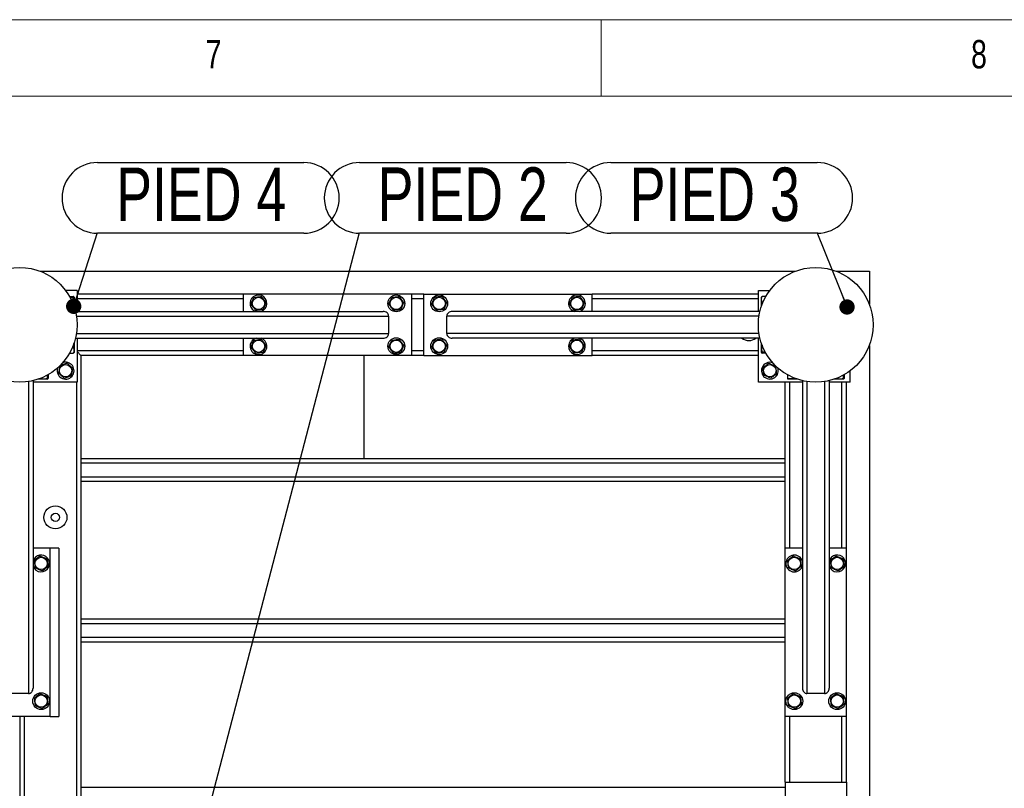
# Model space of a CAD drawing. Header units: millimetres. Extents: x 5 to 589, y 5 to 415.
# Tile 39 of 106: x 309 to 373, y 365 to 415. Entities that reach past the tile are written whole.
import ezdxf

# ---------------------------------------------------------------- set-up
doc = ezdxf.new("R2010")
doc.units = ezdxf.units.MM
doc.layers.add('NOTES', color=6, linetype='Continuous')
doc.layers.add('TRAIT-FORT', color=4, linetype='Continuous', lineweight=25)
doc.styles.add('SLDTEXTSTYLE0', font='TXT', dxfattribs={"width": 0.75})
doc.dimstyles.new('SLDDIMSTYLE3', dxfattribs={"dimtxt": 0.18, "dimasz": 1, "dimexe": 0, "dimexo": 0.0625, "dimgap": 0, "dimtad": 0, "dimtih": 1, "dimtoh": 1, "dimdec": 0, "dimrnd": 1e-09, "dimzin": 0, "dimdsep": 46, "dimtxsty": 'Standard', "dimblk1": 'DOT', "dimblk2": 'DOT', "dimsah": 1, "dimcen": 0.09, "dimadec": 0, "dimazin": 0, "dimtfac": 1, "dimtdec": 0, "dimtofl": 0, "dimtmove": 0, "dimatfit": 3, "dimldrblk": 'DOT', "dimfxl": 1, "dimfrac": 2, "dimtolj": 1, "dimtzin": 0, "dimarcsym": 0})

# ---------------------------------------------------------------- blocks, each defined once
blk = doc.blocks.new('SW_NOTE_15')
at = {"layer": 'NOTES', "color": 0}
for p, q in [((0, 4.573), (13.487, 4.573)), ((13.487, -0.045), (0, -0.045))]:
    blk.add_line(p, q, dxfattribs=at)
for centre, start, end in [((0, 2.264), 90, 270), ((13.487, 2.264), 270, 90)]:
    blk.add_arc(centre, 2.309, start, end, dxfattribs=at)
at = {"layer": 'NOTES', "color": 0, "insert": (6.786, 4.248), "char_height": 3.5, "attachment_point": 2, "style": 'SLDTEXTSTYLE0'}
blk.add_mtext('PIED 4', dxfattribs=at)
blk = doc.blocks.new('_DOT')
at = {"color": 0, "linetype": 'ByBlock', "lineweight": -2}
blk.add_line((-0.5, 0), (-1, 0), dxfattribs=at)
at = {"color": 0, "linetype": 'ByBlock', "const_width": 0.5}
blk.add_lwpolyline([(-0.25, 0, 1), (0.25, 0, 1)], format="xyb", close=True, dxfattribs=at)
blk = doc.blocks.new('SW_NOTE_16')
at = {"layer": 'NOTES', "color": 0}
for p, q in [((-13.487, 4.573), (0, 4.573)), ((0, -0.045), (-13.487, -0.045))]:
    blk.add_line(p, q, dxfattribs=at)
for centre, start, end in [((-13.487, 2.264), 90, 270), ((0, 2.264), 270, 90)]:
    blk.add_arc(centre, 2.309, start, end, dxfattribs=at)
at = {"layer": 'NOTES', "color": 0, "insert": (-6.693, 4.248), "char_height": 3.5, "attachment_point": 2, "style": 'SLDTEXTSTYLE0'}
blk.add_mtext('PIED 3', dxfattribs=at)
blk = doc.blocks.new('SW_NOTE_29')
at = {"layer": 'NOTES', "color": 0}
for p, q in [((0, 4.573), (13.487, 4.573)), ((13.487, -0.045), (0, -0.045))]:
    blk.add_line(p, q, dxfattribs=at)
for centre, start, end in [((0, 2.264), 90, 270), ((13.487, 2.264), 270, 90)]:
    blk.add_arc(centre, 2.309, start, end, dxfattribs=at)
at = {"layer": 'NOTES', "color": 0, "insert": (6.732, 4.258), "char_height": 3.5, "attachment_point": 2, "style": 'SLDTEXTSTYLE0'}
blk.add_mtext('PIED 2', dxfattribs=at)

msp = doc.modelspace()

# ---------------------------------------------------------------- linework, layer by layer
at = {"color": 7, "linetype": 'Continuous', "lineweight": 18}
for p, q in [((589, 415), (5, 415)), ((347, 410), (347, 415)), ((584, 410), (10, 410))]:
    msp.add_line(p, q, dxfattribs=at)
at = {"layer": 'TRAIT-FORT', "color": 4, "linetype": 'Continuous', "lineweight": 25}
for p, q in [((310.36656, 398.55196), (359.67397, 398.55196)), ((362.36656, 398.55196), (364.52027, 398.55196)), ((364.52027, 398.55196), (364.52027, 396.39825)), ((312.77027, 397.30196), (312.02027, 397.30196)), ((312.281, 396.90401), (312.52004, 396.90401)), ((312.31469, 396.8434), (312.52004, 396.8434)), ((312.57027, 396.85571), (312.5561, 396.88024)), ((312.57027, 396.85571), (312.57027, 396.26026)), ((312.77027, 397.30196), (312.77027, 395.92696)), ((323.62027, 397.05196), (312.77027, 397.05196)), ((323.62027, 397.05196), (323.62027, 395.92696)), ((334.62027, 397.05196), (323.62027, 397.05196)), ((334.62027, 397.05196), (334.62027, 393.05196)), ((335.42027, 397.05196), (334.62027, 397.05196)), ((335.42027, 393.05196), (335.42027, 397.05196)), ((335.42027, 397.05196), (346.42027, 397.05196)), ((346.42027, 395.92696), (346.42027, 397.05196)), ((357.27027, 397.05196), (346.42027, 397.05196)), ((357.27027, 395.92696), (357.27027, 397.30196)), ((357.27027, 397.30196), (358.02027, 397.30196)), ((357.48443, 396.88024), (357.47027, 396.85571)), ((357.47027, 396.26026), (357.47027, 396.85571)), ((357.75953, 396.90401), (357.52049, 396.90401)), ((323.62027, 396.75196), (312.77027, 396.75196)), ((335.42027, 396.75196), (334.62027, 396.75196)), ((357.27027, 396.75196), (346.42027, 396.75196)), ((357.56641, 396.51256), (357.52049, 396.51256)), ((312.66675, 395.92696), (332.76467, 395.92696)), ((312.72592, 395.62696), (333.12027, 395.62696)), ((333.12027, 395.62696), (333.12027, 394.47696)), ((336.92027, 394.47696), (336.92027, 395.62696)), ((357.31461, 395.62696), (336.92027, 395.62696)), ((357.37378, 395.92696), (337.27586, 395.92696)), ((345.20959, 395.94391), (345.25633, 395.92696)), ((312.72592, 394.47696), (333.12027, 394.47696)), ((357.31461, 394.47696), (336.92027, 394.47696)), ((312.57027, 393.84366), (312.57027, 393.24821)), ((312.66675, 394.17696), (332.76467, 394.17696)), ((312.77027, 394.17696), (312.77027, 391.30196)), ((323.62027, 394.17696), (323.62027, 393.05196)), ((324.83094, 394.16001), (324.7842, 394.17696)), ((357.37378, 394.17696), (337.27586, 394.17696)), ((346.42027, 393.05196), (346.42027, 394.17696)), ((357.27027, 391.30196), (357.27027, 394.17696)), ((357.47027, 393.24821), (357.47027, 393.84366)), ((364.52027, 393.70567), (364.52027, 340.89825)), ((312.281, 393.19991), (312.52004, 393.19991)), ((312.47412, 393.59136), (312.52004, 393.59136)), ((312.5561, 393.22368), (312.57027, 393.24821)), ((323.62027, 393.35196), (312.77027, 393.35196)), ((313.02027, 393.05196), (312.77027, 393.30196)), ((312.77027, 393.30196), (313.02027, 393.05196)), ((323.62027, 393.05196), (313.02027, 393.05196)), ((313.02027, 393.05196), (313.02027, 341.55196)), ((334.62027, 393.05196), (323.62027, 393.05196)), ((331.52027, 386.30196), (331.52027, 393.05196)), ((335.42027, 393.35196), (334.62027, 393.35196)), ((335.42027, 393.05196), (334.62027, 393.05196)), ((335.42027, 393.05196), (346.42027, 393.05196)), ((357.27027, 393.35196), (346.42027, 393.35196)), ((357.27027, 393.05196), (346.42027, 393.05196)), ((357.47027, 393.24821), (357.48443, 393.22368)), ((357.72584, 393.26052), (357.52049, 393.26052)), ((357.75953, 393.19991), (357.52049, 393.19991)), ((310.81171, 391.75754), (310.81171, 391.55219)), ((310.87231, 391.79122), (310.87231, 391.55219)), ((359.16822, 391.79122), (359.16822, 391.55219)), ((362.81171, 391.75754), (362.81171, 391.55219)), ((362.87231, 391.79122), (362.87231, 391.55219)), ((363.27027, 391.30196), (363.27027, 392.05196)), ((309.59527, 391.34631), (309.59527, 370.95196)), ((309.89527, 391.40547), (309.89527, 371.30755)), ((312.77027, 391.30196), (309.89527, 391.30196)), ((310.82402, 391.50196), (310.22857, 391.50196)), ((310.82402, 391.50196), (310.84854, 391.51612)), ((312.72027, 391.30196), (312.72027, 324.80196)), ((360.14527, 391.30196), (357.27027, 391.30196)), ((359.02027, 380.45196), (359.02027, 391.30196)), ((359.19199, 391.51612), (359.21652, 391.50196)), ((359.81196, 391.50196), (359.21652, 391.50196)), ((359.32027, 380.45196), (359.32027, 391.30196)), ((359.55966, 391.5981), (359.55966, 391.55219)), ((360.14527, 391.40547), (360.14527, 371.30755)), ((360.44527, 391.34631), (360.44527, 370.95196)), ((361.59527, 391.34631), (361.59527, 370.95196)), ((361.89527, 391.40547), (361.89527, 371.30755)), ((363.27027, 391.30196), (361.89527, 391.30196)), ((362.82402, 391.50196), (362.22857, 391.50196)), ((362.72027, 380.45196), (362.72027, 391.30196)), ((362.82402, 391.50196), (362.84854, 391.51612)), ((363.02027, 380.45196), (363.02027, 391.30196)), ((359.02027, 386.30196), (313.02027, 386.30196)), ((359.02027, 386.00196), (313.02027, 386.00196)), ((359.02027, 385.10196), (313.02027, 385.10196)), ((359.02027, 384.80196), (313.02027, 384.80196)), ((311.02027, 380.45196), (309.89527, 380.45196)), ((311.57027, 380.45196), (311.02027, 380.45196)), ((311.02027, 369.45196), (311.02027, 380.45196)), ((311.57027, 380.45196), (311.57027, 369.45196)), ((360.14527, 380.45196), (359.02027, 380.45196)), ((359.02027, 369.45196), (359.02027, 380.45196)), ((363.02027, 380.45196), (361.89527, 380.45196)), ((363.02027, 369.45196), (363.02027, 380.45196)), ((360.12832, 379.24128), (360.14527, 379.28802)), ((359.02027, 375.80196), (313.02027, 375.80196)), ((359.02027, 375.50196), (313.02027, 375.50196)), ((359.02027, 374.60196), (313.02027, 374.60196)), ((359.02027, 374.30196), (313.02027, 374.30196)), ((309.59527, 370.95196), (308.44527, 370.95196)), ((361.59527, 370.95196), (360.44527, 370.95196)), ((311.02027, 369.45196), (307.02027, 369.45196)), ((309.02027, 369.45196), (309.02027, 346.65196)), ((309.32027, 369.45196), (309.32027, 346.65196)), ((311.02027, 369.45196), (311.57027, 369.45196)), ((363.02027, 369.45196), (359.02027, 369.45196)), ((359.02027, 365.15196), (359.02027, 369.45196)), ((359.32027, 365.15196), (359.32027, 369.45196)), ((362.72027, 365.15196), (362.72027, 369.45196)), ((363.02027, 365.15196), (363.02027, 369.45196)), ((359.02027, 364.80196), (313.02027, 364.80196)), ((359.02027, 365.15196), (359.02027, 354.15196)), ((359.02027, 365.15196), (363.02027, 365.15196)), ((363.02027, 365.15196), (363.02027, 354.15196))]:
    msp.add_line(p, q, dxfattribs=at)
for centre, radius in [((309.02027, 395.05196), 3.75), ((361.02027, 395.05196), 3.75), ((324.62027, 396.45196), 0.40375), ((333.62027, 396.45196), 0.55), ((333.62027, 396.45196), 0.40375), ((336.42027, 396.45196), 0.55), ((336.42027, 396.45196), 0.40375), ((345.42027, 396.45196), 0.40375), ((324.62027, 393.65196), 0.40375), ((333.62027, 393.65196), 0.55), ((333.62027, 393.65196), 0.40375), ((336.42027, 393.65196), 0.55), ((336.42027, 393.65196), 0.40375), ((345.42027, 393.65196), 0.40375), ((312.02027, 392.05196), 0.40375), ((358.02027, 392.05196), 0.40375), ((311.35401, 382.4637), 0.75), ((311.35401, 382.4637), 0.26791), ((310.42027, 379.45196), 0.40375), ((359.62027, 379.45196), 0.40375), ((362.42027, 379.45196), 0.40375), ((310.42027, 370.45196), 0.55), ((310.42027, 370.45196), 0.40375), ((359.62027, 370.45196), 0.55), ((359.62027, 370.45196), 0.40375), ((362.42027, 370.45196), 0.55), ((362.42027, 370.45196), 0.40375)]:
    msp.add_circle(centre, radius, dxfattribs=at)
for centre, radius, start, end in [((324.62027, 396.45196), 0.55, 67.4773264, 252.6585572), ((324.62027, 396.45196), 0.55, 287.3414428, 67.4773264), ((345.42027, 396.45196), 0.55, 287.3414428, 247.4773264), ((324.62027, 393.65196), 0.55, 107.3414428, 67.4773264), ((345.42027, 393.65196), 0.55, 107.3414428, 247.4773264), ((345.42027, 393.65196), 0.55, 247.4773264, 72.6585572), ((356.65375, 394.77308), 0.75, 232.6391418, 307.3608582), ((312.02027, 392.05196), 0.55, 319.5369731, 114.234402), ((358.02027, 392.05196), 0.55, 69.7207527, 157.4773264), ((312.02027, 392.05196), 0.55, 156.1354874, 319.5369731), ((358.02027, 392.05196), 0.55, 157.4773264, 20.2792419), ((310.42027, 379.45196), 0.55, 337.4773264, 162.6585572), ((359.62027, 379.45196), 0.55, 17.3414428, 337.4773264), ((362.42027, 379.45196), 0.55, 337.4773264, 162.6585572), ((310.42027, 379.45196), 0.55, 197.3414428, 337.4773264), ((362.42027, 379.45196), 0.55, 197.3414428, 337.4773264)]:
    msp.add_arc(centre, radius, start, end, dxfattribs=at)
for centre, major_axis, start_param, end_param in [((332.76467, 395.62696), (0.35559, 0), 0, 1.57079633), ((337.27586, 395.62696), (-0.35559, 0), 4.71238898, 6.28318531), ((332.76467, 394.47696), (0.35559, 0), 4.71238898, 6.28318531), ((337.27586, 394.47696), (-0.35559, 0), 0, 1.57079633), ((309.59527, 371.30755), (0, -0.35559), 0, 1.57079633), ((360.44527, 371.30755), (0, -0.35559), 4.71238898, 6.28318531), ((361.59527, 371.30755), (0, -0.35559), 0, 1.57079633)]:
    msp.add_ellipse(centre, major_axis=major_axis, ratio=0.84366149, start_param=start_param, end_param=end_param, dxfattribs=at)
for points, knots in [([(312.52004, 396.8434), (312.53522, 396.85112), (312.56034, 396.86387), (312.55801, 396.88236), (312.54057, 396.89481), (312.5246, 396.90197), (312.52004, 396.90401)], [0, 0, 0, 0, 0.385549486, 0.637641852, 0.896546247, 1, 1, 1, 1]), ([(312.52004, 396.39136), (312.531, 396.43059), (312.55317, 396.50991), (312.56128, 396.62743), (312.54937, 396.73978), (312.52988, 396.80865), (312.52004, 396.8434)], [0, 0, 0, 0, 0.26460494, 0.53494775, 0.76534313, 1, 1, 1, 1]), ([(324.13327, 396.39136), (324.14985, 396.43059), (324.18337, 396.50991), (324.23303, 396.62743), (324.2805, 396.73978), (324.3096, 396.80865), (324.32429, 396.8434)], [0, 0, 0, 0, 0.26460494, 0.53494775, 0.76534313, 1, 1, 1, 1]), ([(324.32429, 396.8434), (324.38625, 396.85112), (324.48872, 396.86387), (324.63735, 396.88236), (324.73734, 396.89481), (324.79486, 396.90197), (324.81128, 396.90401)], [0, 0, 0, 0, 0.385549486, 0.637641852, 0.896546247, 1, 1, 1, 1]), ([(325.10726, 396.51256), (325.08157, 396.54654), (325.02963, 396.61522), (324.95268, 396.71699), (324.87913, 396.81428), (324.83403, 396.87392), (324.81128, 396.90401)], [0, 0, 0, 0, 0.26460494, 0.53494775, 0.76534312, 1, 1, 1, 1]), ([(333.13327, 396.39136), (333.14985, 396.43059), (333.18337, 396.50991), (333.23303, 396.62743), (333.2805, 396.73978), (333.3096, 396.80865), (333.32429, 396.8434)], [0, 0, 0, 0, 0.26460494, 0.53494775, 0.76534313, 1, 1, 1, 1]), ([(333.32429, 396.8434), (333.38625, 396.85112), (333.48872, 396.86387), (333.63735, 396.88236), (333.73734, 396.89481), (333.79486, 396.90197), (333.81128, 396.90401)], [0, 0, 0, 0, 0.385549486, 0.637641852, 0.896546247, 1, 1, 1, 1]), ([(334.10726, 396.51256), (334.08157, 396.54654), (334.02963, 396.61522), (333.95268, 396.71699), (333.87913, 396.81428), (333.83403, 396.87392), (333.81128, 396.90401)], [0, 0, 0, 0, 0.26460494, 0.53494775, 0.76534312, 1, 1, 1, 1]), ([(335.93327, 396.39136), (335.94985, 396.43059), (335.98337, 396.50991), (336.03303, 396.62743), (336.0805, 396.73978), (336.1096, 396.80865), (336.12429, 396.8434)], [0, 0, 0, 0, 0.26460494, 0.53494775, 0.76534313, 1, 1, 1, 1]), ([(336.61128, 396.90401), (336.54932, 396.8963), (336.44684, 396.88355), (336.29821, 396.86505), (336.19822, 396.85261), (336.14071, 396.84545), (336.12429, 396.8434)], [0, 0, 0, 0, 0.38554949, 0.63764185, 0.89654625, 1, 1, 1, 1]), ([(336.90726, 396.51256), (336.88157, 396.54654), (336.82963, 396.61522), (336.75268, 396.71699), (336.67913, 396.81428), (336.63403, 396.87392), (336.61128, 396.90401)], [0, 0, 0, 0, 0.26460494, 0.53494775, 0.76534313, 1, 1, 1, 1]), ([(344.93327, 396.39136), (344.94985, 396.43059), (344.98337, 396.50991), (345.03303, 396.62743), (345.0805, 396.73978), (345.1096, 396.80865), (345.12429, 396.8434)], [0, 0, 0, 0, 0.26460494, 0.53494775, 0.76534313, 1, 1, 1, 1]), ([(345.61128, 396.90401), (345.54932, 396.8963), (345.44684, 396.88355), (345.29821, 396.86505), (345.19822, 396.85261), (345.14071, 396.84545), (345.12429, 396.8434)], [0, 0, 0, 0, 0.38554949, 0.63764185, 0.89654625, 1, 1, 1, 1]), ([(345.90726, 396.51256), (345.88157, 396.54654), (345.82963, 396.61522), (345.75268, 396.71699), (345.67913, 396.81428), (345.63403, 396.87392), (345.61128, 396.90401)], [0, 0, 0, 0, 0.26460494, 0.53494775, 0.76534313, 1, 1, 1, 1]), ([(357.52049, 396.51256), (357.50953, 396.54654), (357.48736, 396.61522), (357.47926, 396.71699), (357.49116, 396.81428), (357.51066, 396.87392), (357.52049, 396.90401)], [0, 0, 0, 0, 0.26460494, 0.53494775, 0.76534313, 1, 1, 1, 1]), ([(357.52049, 396.90401), (357.5025, 396.89632), (357.48408, 396.88845), (357.48474, 396.88037), (357.48476, 396.88018)], [0, 0, 0, 0, 0.9774919, 1, 1, 1, 1]), ([(324.13327, 396.39136), (324.15896, 396.35738), (324.2109, 396.2887), (324.28785, 396.18693), (324.3614, 396.08964), (324.4065, 396.03), (324.42925, 395.99991)], [0, 0, 0, 0, 0.26460494, 0.53494775, 0.76534313, 1, 1, 1, 1]), ([(325.10726, 396.51256), (325.09068, 396.47333), (325.05716, 396.39401), (325.0075, 396.27649), (324.96003, 396.16414), (324.93093, 396.09527), (324.91625, 396.06052)], [0, 0, 0, 0, 0.26460494, 0.53494775, 0.76534313, 1, 1, 1, 1]), ([(333.13327, 396.39136), (333.15896, 396.35738), (333.2109, 396.2887), (333.28785, 396.18693), (333.3614, 396.08964), (333.4065, 396.03), (333.42925, 395.99991)], [0, 0, 0, 0, 0.26460494, 0.53494775, 0.76534313, 1, 1, 1, 1]), ([(334.10726, 396.51256), (334.09068, 396.47333), (334.05716, 396.39401), (334.0075, 396.27649), (333.96003, 396.16414), (333.93093, 396.09527), (333.91625, 396.06052)], [0, 0, 0, 0, 0.26460494, 0.53494775, 0.76534313, 1, 1, 1, 1]), ([(335.93327, 396.39136), (335.95896, 396.35738), (336.0109, 396.2887), (336.08785, 396.18693), (336.1614, 396.08964), (336.2065, 396.03), (336.22925, 395.99991)], [0, 0, 0, 0, 0.26460494, 0.53494775, 0.76534312, 1, 1, 1, 1]), ([(336.90726, 396.51256), (336.89068, 396.47333), (336.85716, 396.39401), (336.8075, 396.27649), (336.76003, 396.16414), (336.73093, 396.09527), (336.71625, 396.06052)], [0, 0, 0, 0, 0.26460494, 0.53494775, 0.76534313, 1, 1, 1, 1]), ([(344.93327, 396.39136), (344.95896, 396.35738), (345.0109, 396.2887), (345.08785, 396.18693), (345.1614, 396.08964), (345.2065, 396.03), (345.22925, 395.99991)], [0, 0, 0, 0, 0.26460494, 0.53494775, 0.76534312, 1, 1, 1, 1]), ([(345.90726, 396.51256), (345.89068, 396.47333), (345.85716, 396.39401), (345.8075, 396.27649), (345.76003, 396.16414), (345.73093, 396.09527), (345.71625, 396.06052)], [0, 0, 0, 0, 0.26460494, 0.53494775, 0.76534313, 1, 1, 1, 1]), ([(357.52049, 396.51256), (357.50909, 396.47334), (357.48769, 396.39976), (357.48518, 396.32366), (357.48401, 396.28813)], [0, 0, 0, 0, 0.53310455, 1, 1, 1, 1]), ([(324.42925, 395.99991), (324.49122, 396.00762), (324.59369, 396.02037), (324.74232, 396.03887), (324.84231, 396.05131), (324.89983, 396.05847), (324.91625, 396.06052)], [0, 0, 0, 0, 0.38554949, 0.63764185, 0.89654625, 1, 1, 1, 1]), ([(333.42925, 395.99991), (333.49122, 396.00762), (333.59369, 396.02037), (333.74232, 396.03887), (333.84231, 396.05131), (333.89983, 396.05847), (333.91625, 396.06052)], [0, 0, 0, 0, 0.38554949, 0.63764185, 0.89654625, 1, 1, 1, 1]), ([(336.71625, 396.06052), (336.65429, 396.0528), (336.55181, 396.04005), (336.40318, 396.02156), (336.30319, 396.00911), (336.24567, 396.00195), (336.22925, 395.99991)], [0, 0, 0, 0, 0.385549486, 0.637641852, 0.896546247, 1, 1, 1, 1]), ([(345.71625, 396.06052), (345.65429, 396.0528), (345.55181, 396.04005), (345.40318, 396.02156), (345.30319, 396.00911), (345.24567, 396.00195), (345.22925, 395.99991)], [0, 0, 0, 0, 0.385549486, 0.637641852, 0.896546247, 1, 1, 1, 1]), ([(312.52004, 393.59136), (312.53132, 393.6306), (312.55409, 393.70981), (312.55653, 393.79173), (312.55776, 393.83307)], [0, 0, 0, 0, 0.49541808, 1, 1, 1, 1]), ([(324.13327, 393.59136), (324.14985, 393.63059), (324.18337, 393.70991), (324.23303, 393.82743), (324.2805, 393.93978), (324.3096, 394.00865), (324.32429, 394.0434)], [0, 0, 0, 0, 0.26460494, 0.53494775, 0.76534313, 1, 1, 1, 1]), ([(324.32429, 394.0434), (324.38625, 394.05112), (324.48872, 394.06387), (324.63735, 394.08236), (324.73734, 394.09481), (324.79486, 394.10197), (324.81128, 394.10401)], [0, 0, 0, 0, 0.385549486, 0.637641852, 0.896546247, 1, 1, 1, 1]), ([(325.10726, 393.71256), (325.08157, 393.74654), (325.02963, 393.81522), (324.95268, 393.91699), (324.87913, 394.01428), (324.83403, 394.07392), (324.81128, 394.10401)], [0, 0, 0, 0, 0.26460494, 0.53494775, 0.76534312, 1, 1, 1, 1]), ([(325.10726, 393.71256), (325.09068, 393.67333), (325.05716, 393.59401), (325.0075, 393.47649), (324.96003, 393.36414), (324.93093, 393.29527), (324.91625, 393.26052)], [0, 0, 0, 0, 0.26460494, 0.53494775, 0.76534313, 1, 1, 1, 1]), ([(333.13327, 393.59136), (333.14985, 393.63059), (333.18337, 393.70991), (333.23303, 393.82743), (333.2805, 393.93978), (333.3096, 394.00865), (333.32429, 394.0434)], [0, 0, 0, 0, 0.26460494, 0.53494775, 0.76534313, 1, 1, 1, 1]), ([(333.32429, 394.0434), (333.38625, 394.05112), (333.48872, 394.06387), (333.63735, 394.08236), (333.73734, 394.09481), (333.79486, 394.10197), (333.81128, 394.10401)], [0, 0, 0, 0, 0.385549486, 0.637641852, 0.896546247, 1, 1, 1, 1]), ([(334.10726, 393.71256), (334.08157, 393.74654), (334.02963, 393.81522), (333.95268, 393.91699), (333.87913, 394.01428), (333.83403, 394.07392), (333.81128, 394.10401)], [0, 0, 0, 0, 0.26460494, 0.53494775, 0.76534312, 1, 1, 1, 1]), ([(334.10726, 393.71256), (334.09068, 393.67333), (334.05716, 393.59401), (334.0075, 393.47649), (333.96003, 393.36414), (333.93093, 393.29527), (333.91625, 393.26052)], [0, 0, 0, 0, 0.26460494, 0.53494775, 0.76534313, 1, 1, 1, 1]), ([(335.93327, 393.59136), (335.94985, 393.63059), (335.98337, 393.70991), (336.03303, 393.82743), (336.0805, 393.93978), (336.1096, 394.00865), (336.12429, 394.0434)], [0, 0, 0, 0, 0.26460494, 0.53494775, 0.76534313, 1, 1, 1, 1]), ([(336.61128, 394.10401), (336.54932, 394.0963), (336.44684, 394.08355), (336.29821, 394.06505), (336.19822, 394.05261), (336.14071, 394.04545), (336.12429, 394.0434)], [0, 0, 0, 0, 0.38554949, 0.63764185, 0.89654625, 1, 1, 1, 1]), ([(336.90726, 393.71256), (336.88157, 393.74654), (336.82963, 393.81522), (336.75268, 393.91699), (336.67913, 394.01428), (336.63403, 394.07392), (336.61128, 394.10401)], [0, 0, 0, 0, 0.26460494, 0.53494775, 0.76534313, 1, 1, 1, 1]), ([(336.90726, 393.71256), (336.89068, 393.67333), (336.85716, 393.59401), (336.8075, 393.47649), (336.76003, 393.36414), (336.73093, 393.29527), (336.71625, 393.26052)], [0, 0, 0, 0, 0.26460494, 0.53494775, 0.76534313, 1, 1, 1, 1]), ([(344.93327, 393.59136), (344.94985, 393.63059), (344.98337, 393.70991), (345.03303, 393.82743), (345.0805, 393.93978), (345.1096, 394.00865), (345.12429, 394.0434)], [0, 0, 0, 0, 0.26460494, 0.53494775, 0.76534313, 1, 1, 1, 1]), ([(345.61128, 394.10401), (345.54932, 394.0963), (345.44684, 394.08355), (345.29821, 394.06505), (345.19822, 394.05261), (345.14071, 394.04545), (345.12429, 394.0434)], [0, 0, 0, 0, 0.38554949, 0.63764185, 0.89654625, 1, 1, 1, 1]), ([(345.90726, 393.71256), (345.88157, 393.74654), (345.82963, 393.81522), (345.75268, 393.91699), (345.67913, 394.01428), (345.63403, 394.07392), (345.61128, 394.10401)], [0, 0, 0, 0, 0.26460494, 0.53494775, 0.76534313, 1, 1, 1, 1]), ([(345.90726, 393.71256), (345.89068, 393.67333), (345.85716, 393.59401), (345.8075, 393.47649), (345.76003, 393.36414), (345.73093, 393.29527), (345.71625, 393.26052)], [0, 0, 0, 0, 0.26460494, 0.53494775, 0.76534313, 1, 1, 1, 1]), ([(357.52049, 393.71256), (357.50953, 393.67333), (357.48736, 393.59401), (357.47926, 393.47649), (357.49116, 393.36414), (357.51066, 393.29527), (357.52049, 393.26052)], [0, 0, 0, 0, 0.26460494, 0.53494775, 0.76534313, 1, 1, 1, 1]), ([(312.52004, 393.59136), (312.531, 393.55738), (312.55317, 393.4887), (312.56128, 393.38693), (312.54937, 393.28964), (312.52988, 393.23), (312.52004, 393.19991)], [0, 0, 0, 0, 0.26460494, 0.53494775, 0.76534313, 1, 1, 1, 1]), ([(312.52004, 393.19991), (312.53804, 393.2076), (312.55645, 393.21547), (312.55579, 393.22355), (312.55578, 393.22374)], [0, 0, 0, 0, 0.9774919, 1, 1, 1, 1]), ([(324.13327, 393.59136), (324.15896, 393.55738), (324.2109, 393.4887), (324.28785, 393.38693), (324.3614, 393.28964), (324.4065, 393.23), (324.42925, 393.19991)], [0, 0, 0, 0, 0.26460494, 0.53494775, 0.76534313, 1, 1, 1, 1]), ([(324.42925, 393.19991), (324.49122, 393.20762), (324.59369, 393.22037), (324.74232, 393.23887), (324.84231, 393.25131), (324.89983, 393.25847), (324.91625, 393.26052)], [0, 0, 0, 0, 0.38554949, 0.63764185, 0.89654625, 1, 1, 1, 1]), ([(333.13327, 393.59136), (333.15896, 393.55738), (333.2109, 393.4887), (333.28785, 393.38693), (333.3614, 393.28964), (333.4065, 393.23), (333.42925, 393.19991)], [0, 0, 0, 0, 0.26460494, 0.53494775, 0.76534313, 1, 1, 1, 1]), ([(333.42925, 393.19991), (333.49122, 393.20762), (333.59369, 393.22037), (333.74232, 393.23887), (333.84231, 393.25131), (333.89983, 393.25847), (333.91625, 393.26052)], [0, 0, 0, 0, 0.38554949, 0.63764185, 0.89654625, 1, 1, 1, 1]), ([(335.93327, 393.59136), (335.95896, 393.55738), (336.0109, 393.4887), (336.08785, 393.38693), (336.1614, 393.28964), (336.2065, 393.23), (336.22925, 393.19991)], [0, 0, 0, 0, 0.26460494, 0.53494775, 0.76534312, 1, 1, 1, 1]), ([(336.71625, 393.26052), (336.65429, 393.2528), (336.55181, 393.24005), (336.40318, 393.22156), (336.30319, 393.20911), (336.24567, 393.20195), (336.22925, 393.19991)], [0, 0, 0, 0, 0.385549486, 0.637641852, 0.896546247, 1, 1, 1, 1]), ([(344.93327, 393.59136), (344.95896, 393.55738), (345.0109, 393.4887), (345.08785, 393.38693), (345.1614, 393.28964), (345.2065, 393.23), (345.22925, 393.19991)], [0, 0, 0, 0, 0.26460494, 0.53494775, 0.76534312, 1, 1, 1, 1]), ([(345.71625, 393.26052), (345.65429, 393.2528), (345.55181, 393.24005), (345.40318, 393.22156), (345.30319, 393.20911), (345.24567, 393.20195), (345.22925, 393.19991)], [0, 0, 0, 0, 0.385549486, 0.637641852, 0.896546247, 1, 1, 1, 1]), ([(357.52049, 393.26052), (357.50531, 393.2528), (357.48019, 393.24005), (357.48252, 393.22156), (357.49996, 393.20911), (357.51593, 393.20195), (357.52049, 393.19991)], [0, 0, 0, 0, 0.385549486, 0.637641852, 0.896546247, 1, 1, 1, 1]), ([(311.64903, 392.37293), (311.63728, 392.3116), (311.61785, 392.21018), (311.58967, 392.06308), (311.5707, 391.96412), (311.5598, 391.9072), (311.55668, 391.89095)], [0, 0, 0, 0, 0.38554949, 0.63764185, 0.89654625, 1, 1, 1, 1]), ([(312.11261, 392.53394), (312.07238, 392.51997), (311.99103, 392.49171), (311.87051, 392.44985), (311.7553, 392.40984), (311.68467, 392.3853), (311.64903, 392.37293)], [0, 0, 0, 0, 0.264604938, 0.534947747, 0.765343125, 1, 1, 1, 1]), ([(312.11261, 392.53394), (312.14483, 392.50608), (312.20997, 392.44976), (312.30649, 392.36632), (312.39875, 392.28655), (312.45531, 392.23765), (312.48385, 392.21297)], [0, 0, 0, 0, 0.26460494, 0.53494775, 0.76534313, 1, 1, 1, 1]), ([(357.95966, 392.53895), (357.92569, 392.51326), (357.857, 392.46133), (357.75523, 392.38438), (357.65795, 392.31082), (357.59831, 392.26573), (357.56822, 392.24297)], [0, 0, 0, 0, 0.26460494, 0.53494775, 0.76534312, 1, 1, 1, 1]), ([(357.95966, 392.53895), (357.9989, 392.52237), (358.07822, 392.48886), (358.19574, 392.4392), (358.30808, 392.39173), (358.37696, 392.36262), (358.41171, 392.34794)], [0, 0, 0, 0, 0.264604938, 0.534947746, 0.765343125, 1, 1, 1, 1]), ([(358.47231, 391.86095), (358.4646, 391.92291), (358.45185, 392.02538), (358.43335, 392.17401), (358.42091, 392.27401), (358.41375, 392.33152), (358.41171, 392.34794)], [0, 0, 0, 0, 0.38554949, 0.63764185, 0.89654625, 1, 1, 1, 1]), ([(311.92792, 391.56998), (311.8957, 391.59784), (311.83056, 391.65416), (311.73404, 391.7376), (311.64178, 391.81737), (311.58522, 391.86627), (311.55668, 391.89095)], [0, 0, 0, 0, 0.26460494, 0.53494775, 0.76534313, 1, 1, 1, 1]), ([(311.92792, 391.56998), (311.96815, 391.58395), (312.0495, 391.61221), (312.17002, 391.65407), (312.28523, 391.69408), (312.35586, 391.71862), (312.3915, 391.73099)], [0, 0, 0, 0, 0.26460494, 0.53494775, 0.76534312, 1, 1, 1, 1]), ([(312.48385, 392.21297), (312.4721, 392.15165), (312.45267, 392.05023), (312.42448, 391.90313), (312.40552, 391.80417), (312.39461, 391.74724), (312.3915, 391.73099)], [0, 0, 0, 0, 0.38554949, 0.63764185, 0.89654625, 1, 1, 1, 1]), ([(357.62882, 391.75598), (357.62111, 391.81794), (357.60836, 391.92041), (357.58986, 392.06904), (357.57742, 392.16904), (357.57026, 392.22655), (357.56822, 392.24297)], [0, 0, 0, 0, 0.38554949, 0.63764185, 0.89654625, 1, 1, 1, 1]), ([(358.08087, 391.56497), (358.04164, 391.58155), (357.96231, 391.61506), (357.84479, 391.66472), (357.73245, 391.71219), (357.66357, 391.7413), (357.62882, 391.75598)], [0, 0, 0, 0, 0.26460494, 0.53494775, 0.76534313, 1, 1, 1, 1]), ([(358.08087, 391.56497), (358.11484, 391.59066), (358.18353, 391.64259), (358.2853, 391.71954), (358.38258, 391.7931), (358.44222, 391.83819), (358.47231, 391.86095)], [0, 0, 0, 0, 0.26460494, 0.53494775, 0.76534313, 1, 1, 1, 1]), ([(310.35966, 391.55219), (310.3989, 391.54122), (310.47822, 391.51906), (310.59574, 391.51095), (310.70808, 391.52285), (310.77696, 391.54235), (310.81171, 391.55219)], [0, 0, 0, 0, 0.26460494, 0.53494775, 0.76534313, 1, 1, 1, 1]), ([(310.81171, 391.55219), (310.81942, 391.537), (310.83217, 391.51188), (310.85067, 391.51421), (310.86311, 391.53166), (310.87027, 391.54763), (310.87231, 391.55219)], [0, 0, 0, 0, 0.38554949, 0.63764185, 0.89654625, 1, 1, 1, 1]), ([(359.16822, 391.55219), (359.17591, 391.53419), (359.18378, 391.51578), (359.19186, 391.51644), (359.19204, 391.51645)], [0, 0, 0, 0, 0.9774919, 1, 1, 1, 1]), ([(359.55966, 391.55219), (359.52569, 391.54122), (359.457, 391.51906), (359.35523, 391.51095), (359.25795, 391.52285), (359.19831, 391.54235), (359.16822, 391.55219)], [0, 0, 0, 0, 0.26460494, 0.53494775, 0.76534313, 1, 1, 1, 1]), ([(359.55966, 391.55219), (359.5989, 391.54091), (359.67812, 391.51813), (359.76004, 391.51569), (359.80137, 391.51446)], [0, 0, 0, 0, 0.495418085, 1, 1, 1, 1]), ([(362.35966, 391.55219), (362.3989, 391.54122), (362.47822, 391.51906), (362.59574, 391.51095), (362.70808, 391.52285), (362.77696, 391.54235), (362.81171, 391.55219)], [0, 0, 0, 0, 0.26460494, 0.53494775, 0.76534313, 1, 1, 1, 1]), ([(362.81171, 391.55219), (362.81942, 391.537), (362.83217, 391.51188), (362.85067, 391.51421), (362.86311, 391.53166), (362.87027, 391.54763), (362.87231, 391.55219)], [0, 0, 0, 0, 0.38554949, 0.63764185, 0.89654625, 1, 1, 1, 1]), ([(310.35966, 379.93895), (310.32569, 379.91326), (310.257, 379.86133), (310.15523, 379.78438), (310.05795, 379.71082), (309.99831, 379.66573), (309.96822, 379.64297)], [0, 0, 0, 0, 0.26460494, 0.53494775, 0.76534313, 1, 1, 1, 1]), ([(309.96822, 379.64297), (309.97593, 379.58101), (309.98868, 379.47854), (310.00718, 379.32991), (310.01962, 379.22991), (310.02678, 379.1724), (310.02882, 379.15598)], [0, 0, 0, 0, 0.38554949, 0.63764185, 0.89654625, 1, 1, 1, 1]), ([(310.35966, 379.93895), (310.3989, 379.92237), (310.47822, 379.88886), (310.59574, 379.8392), (310.70808, 379.79173), (310.77696, 379.76262), (310.81171, 379.74794)], [0, 0, 0, 0, 0.26460494, 0.53494775, 0.76534313, 1, 1, 1, 1]), ([(310.81171, 379.74794), (310.81942, 379.68598), (310.83217, 379.58351), (310.85067, 379.43488), (310.86311, 379.33488), (310.87027, 379.27737), (310.87231, 379.26095)], [0, 0, 0, 0, 0.38554949, 0.63764185, 0.89654625, 1, 1, 1, 1]), ([(359.55966, 379.93895), (359.52569, 379.91326), (359.457, 379.86133), (359.35523, 379.78438), (359.25795, 379.71082), (359.19831, 379.66573), (359.16822, 379.64297)], [0, 0, 0, 0, 0.26460494, 0.53494775, 0.76534313, 1, 1, 1, 1]), ([(359.16822, 379.64297), (359.17593, 379.58101), (359.18868, 379.47854), (359.20718, 379.32991), (359.21962, 379.22991), (359.22678, 379.1724), (359.22882, 379.15598)], [0, 0, 0, 0, 0.38554949, 0.63764185, 0.89654625, 1, 1, 1, 1]), ([(359.55966, 379.93895), (359.5989, 379.92237), (359.67822, 379.88886), (359.79574, 379.8392), (359.90808, 379.79173), (359.97696, 379.76262), (360.01171, 379.74794)], [0, 0, 0, 0, 0.26460494, 0.53494775, 0.76534313, 1, 1, 1, 1]), ([(360.01171, 379.74794), (360.01942, 379.68598), (360.03217, 379.58351), (360.05067, 379.43488), (360.06311, 379.33488), (360.07027, 379.27737), (360.07231, 379.26095)], [0, 0, 0, 0, 0.38554949, 0.63764185, 0.89654625, 1, 1, 1, 1]), ([(362.35966, 379.93895), (362.32569, 379.91326), (362.257, 379.86133), (362.15523, 379.78438), (362.05795, 379.71082), (361.99831, 379.66573), (361.96822, 379.64297)], [0, 0, 0, 0, 0.26460494, 0.53494775, 0.76534313, 1, 1, 1, 1]), ([(361.96822, 379.64297), (361.97593, 379.58101), (361.98868, 379.47854), (362.00718, 379.32991), (362.01962, 379.22991), (362.02678, 379.1724), (362.02882, 379.15598)], [0, 0, 0, 0, 0.38554949, 0.63764185, 0.89654625, 1, 1, 1, 1]), ([(362.35966, 379.93895), (362.3989, 379.92237), (362.47822, 379.88886), (362.59574, 379.8392), (362.70808, 379.79173), (362.77696, 379.76262), (362.81171, 379.74794)], [0, 0, 0, 0, 0.26460494, 0.53494775, 0.76534313, 1, 1, 1, 1]), ([(362.81171, 379.74794), (362.81942, 379.68598), (362.83217, 379.58351), (362.85067, 379.43488), (362.86311, 379.33488), (362.87027, 379.27737), (362.87231, 379.26095)], [0, 0, 0, 0, 0.38554949, 0.63764185, 0.89654625, 1, 1, 1, 1]), ([(310.48087, 378.96497), (310.44164, 378.98155), (310.36231, 379.01506), (310.24479, 379.06472), (310.13245, 379.11219), (310.06357, 379.1413), (310.02882, 379.15598)], [0, 0, 0, 0, 0.264604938, 0.534947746, 0.765343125, 1, 1, 1, 1]), ([(310.48087, 378.96497), (310.51484, 378.99066), (310.58353, 379.04259), (310.6853, 379.11954), (310.78258, 379.1931), (310.84222, 379.23819), (310.87231, 379.26095)], [0, 0, 0, 0, 0.26460494, 0.53494775, 0.76534312, 1, 1, 1, 1]), ([(359.68087, 378.96497), (359.64164, 378.98155), (359.56231, 379.01506), (359.44479, 379.06472), (359.33245, 379.11219), (359.26357, 379.1413), (359.22882, 379.15598)], [0, 0, 0, 0, 0.264604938, 0.534947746, 0.765343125, 1, 1, 1, 1]), ([(359.68087, 378.96497), (359.71484, 378.99066), (359.78353, 379.04259), (359.8853, 379.11954), (359.98258, 379.1931), (360.04222, 379.23819), (360.07231, 379.26095)], [0, 0, 0, 0, 0.26460494, 0.53494775, 0.76534312, 1, 1, 1, 1]), ([(362.48087, 378.96497), (362.44164, 378.98155), (362.36231, 379.01506), (362.24479, 379.06472), (362.13245, 379.11219), (362.06357, 379.1413), (362.02882, 379.15598)], [0, 0, 0, 0, 0.264604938, 0.534947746, 0.765343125, 1, 1, 1, 1]), ([(362.48087, 378.96497), (362.51484, 378.99066), (362.58353, 379.04259), (362.6853, 379.11954), (362.78258, 379.1931), (362.84222, 379.23819), (362.87231, 379.26095)], [0, 0, 0, 0, 0.26460494, 0.53494775, 0.76534312, 1, 1, 1, 1]), ([(310.35966, 370.93895), (310.32569, 370.91326), (310.257, 370.86133), (310.15523, 370.78438), (310.05795, 370.71082), (309.99831, 370.66573), (309.96822, 370.64297)], [0, 0, 0, 0, 0.26460494, 0.53494775, 0.76534313, 1, 1, 1, 1]), ([(309.96822, 370.64297), (309.97593, 370.58101), (309.98868, 370.47854), (310.00718, 370.32991), (310.01962, 370.22991), (310.02678, 370.1724), (310.02882, 370.15598)], [0, 0, 0, 0, 0.38554949, 0.63764185, 0.89654625, 1, 1, 1, 1]), ([(310.35966, 370.93895), (310.3989, 370.92237), (310.47822, 370.88886), (310.59574, 370.8392), (310.70808, 370.79173), (310.77696, 370.76262), (310.81171, 370.74794)], [0, 0, 0, 0, 0.26460494, 0.53494775, 0.76534313, 1, 1, 1, 1]), ([(310.81171, 370.74794), (310.81942, 370.68598), (310.83217, 370.58351), (310.85067, 370.43488), (310.86311, 370.33488), (310.87027, 370.27737), (310.87231, 370.26095)], [0, 0, 0, 0, 0.38554949, 0.63764185, 0.89654625, 1, 1, 1, 1]), ([(359.55966, 370.93895), (359.52569, 370.91326), (359.457, 370.86133), (359.35523, 370.78438), (359.25795, 370.71082), (359.19831, 370.66573), (359.16822, 370.64297)], [0, 0, 0, 0, 0.26460494, 0.53494775, 0.76534313, 1, 1, 1, 1]), ([(359.16822, 370.64297), (359.17593, 370.58101), (359.18868, 370.47854), (359.20718, 370.32991), (359.21962, 370.22991), (359.22678, 370.1724), (359.22882, 370.15598)], [0, 0, 0, 0, 0.38554949, 0.63764185, 0.89654625, 1, 1, 1, 1]), ([(359.55966, 370.93895), (359.5989, 370.92237), (359.67822, 370.88886), (359.79574, 370.8392), (359.90808, 370.79173), (359.97696, 370.76262), (360.01171, 370.74794)], [0, 0, 0, 0, 0.26460494, 0.53494775, 0.76534313, 1, 1, 1, 1]), ([(360.01171, 370.74794), (360.01942, 370.68598), (360.03217, 370.58351), (360.05067, 370.43488), (360.06311, 370.33488), (360.07027, 370.27737), (360.07231, 370.26095)], [0, 0, 0, 0, 0.38554949, 0.63764185, 0.89654625, 1, 1, 1, 1]), ([(362.35966, 370.93895), (362.32569, 370.91326), (362.257, 370.86133), (362.15523, 370.78438), (362.05795, 370.71082), (361.99831, 370.66573), (361.96822, 370.64297)], [0, 0, 0, 0, 0.26460494, 0.53494775, 0.76534313, 1, 1, 1, 1]), ([(361.96822, 370.64297), (361.97593, 370.58101), (361.98868, 370.47854), (362.00718, 370.32991), (362.01962, 370.22991), (362.02678, 370.1724), (362.02882, 370.15598)], [0, 0, 0, 0, 0.38554949, 0.63764185, 0.89654625, 1, 1, 1, 1]), ([(362.35966, 370.93895), (362.3989, 370.92237), (362.47822, 370.88886), (362.59574, 370.8392), (362.70808, 370.79173), (362.77696, 370.76262), (362.81171, 370.74794)], [0, 0, 0, 0, 0.26460494, 0.53494775, 0.76534313, 1, 1, 1, 1]), ([(362.81171, 370.74794), (362.81942, 370.68598), (362.83217, 370.58351), (362.85067, 370.43488), (362.86311, 370.33488), (362.87027, 370.27737), (362.87231, 370.26095)], [0, 0, 0, 0, 0.38554949, 0.63764185, 0.89654625, 1, 1, 1, 1]), ([(310.48087, 369.96497), (310.44164, 369.98155), (310.36231, 370.01506), (310.24479, 370.06472), (310.13245, 370.11219), (310.06357, 370.1413), (310.02882, 370.15598)], [0, 0, 0, 0, 0.264604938, 0.534947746, 0.765343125, 1, 1, 1, 1]), ([(310.48087, 369.96497), (310.51484, 369.99066), (310.58353, 370.04259), (310.6853, 370.11954), (310.78258, 370.1931), (310.84222, 370.23819), (310.87231, 370.26095)], [0, 0, 0, 0, 0.26460494, 0.53494775, 0.76534312, 1, 1, 1, 1]), ([(359.68087, 369.96497), (359.64164, 369.98155), (359.56231, 370.01506), (359.44479, 370.06472), (359.33245, 370.11219), (359.26357, 370.1413), (359.22882, 370.15598)], [0, 0, 0, 0, 0.264604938, 0.534947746, 0.765343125, 1, 1, 1, 1]), ([(359.68087, 369.96497), (359.71484, 369.99066), (359.78353, 370.04259), (359.8853, 370.11954), (359.98258, 370.1931), (360.04222, 370.23819), (360.07231, 370.26095)], [0, 0, 0, 0, 0.26460494, 0.53494775, 0.76534312, 1, 1, 1, 1]), ([(362.48087, 369.96497), (362.44164, 369.98155), (362.36231, 370.01506), (362.24479, 370.06472), (362.13245, 370.11219), (362.06357, 370.1413), (362.02882, 370.15598)], [0, 0, 0, 0, 0.264604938, 0.534947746, 0.765343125, 1, 1, 1, 1]), ([(362.48087, 369.96497), (362.51484, 369.99066), (362.58353, 370.04259), (362.6853, 370.11954), (362.78258, 370.1931), (362.84222, 370.23819), (362.87231, 370.26095)], [0, 0, 0, 0, 0.26460494, 0.53494775, 0.76534312, 1, 1, 1, 1])]:
    msp.add_open_spline(points, degree=3, knots=knots, dxfattribs=at)

# ---------------------------------------------------------------- block references
at = {"layer": 'NOTES', "color": 211}
for name, p in [('SW_NOTE_15', (314.09478, 401.0851)), ('SW_NOTE_29', (331.22722, 401.0851)), ('SW_NOTE_16', (361.11786, 401.0851))]:
    msp.add_blockref(name, p, dxfattribs=at)

# ---------------------------------------------------------------- texts
at = {"layer": 'NOTES', "color": 211, "char_height": 1.85208, "attachment_point": 1, "style": 'SLDTEXTSTYLE0'}
for s, insert in [('7', (321.16667, 413.66802)), ('8', (371.16667, 413.66802))]:
    msp.add_mtext(s, dxfattribs=dict(at, insert=insert))

# ---------------------------------------------------------------- leaders
at = {"layer": 'NOTES', "color": 211}
for points in [[(311.22249, 324.51179), (331.22722, 401.0851)], [(312.54777, 396.2617), (314.09478, 401.0851)], [(363.06427, 396.21779), (361.11786, 401.0851)]]:
    msp.add_leader(points, dimstyle='SLDDIMSTYLE3', dxfattribs=at)

doc.saveas('drawing.dxf')
